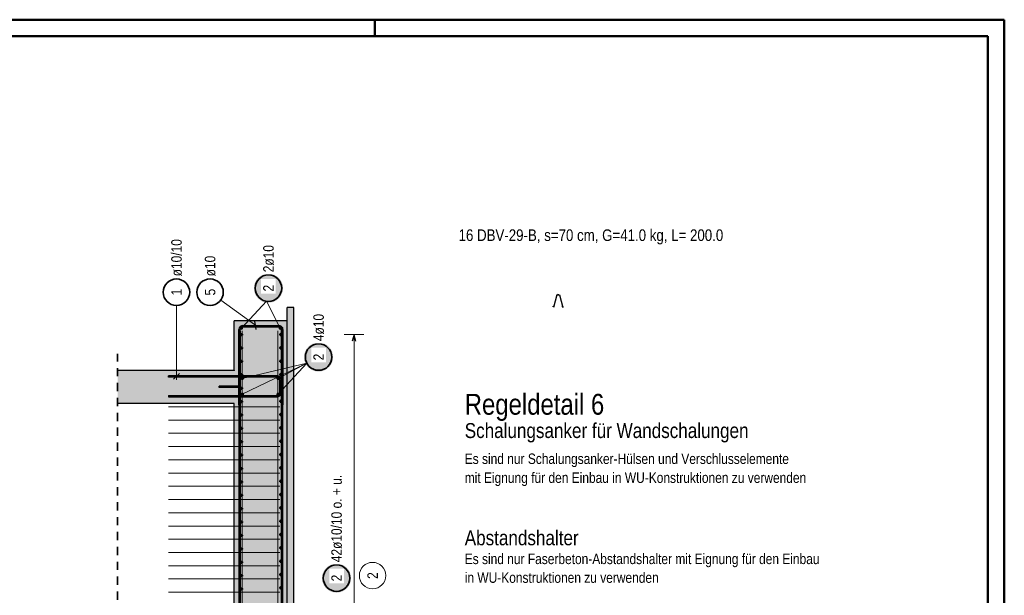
# Model space of a CAD drawing. Header units: millimetres. Extents: x 0 to 50.9, y 0 to 29.7.
# Tile 12 of 13: x 27.2 to 42, y 21 to 29.7. Entities that reach past the tile are written whole.
import ezdxf

# ---------------------------------------------------------------- set-up
doc = ezdxf.new("R2010")
doc.units = ezdxf.units.MM
doc.linetypes.add('HIDDEN', pattern=[0.375, 0.25, -0.125])
doc.styles.add('Arial Narrow', font='ARIALN.TTF')

msp = doc.modelspace()

# ---------------------------------------------------------------- hatches: boundary and pattern name
at = {"lineweight": 50, "true_color": 0xffffff}
for points in [[(31.162, 25.645), (31.162, 25.653), (31.161, 25.66), (31.16, 25.668), (31.16, 25.675), (31.158, 25.683), (31.157, 25.691), (31.155, 25.698), (31.153, 25.705), (31.151, 25.713), (31.148, 25.72), (31.146, 25.727), (31.143, 25.734), (31.139, 25.741), (31.136, 25.748), (31.132, 25.755), (31.128, 25.761), (31.124, 25.768), (31.12, 25.774), (31.115, 25.78), (31.11, 25.786), (31.105, 25.792), (31.1, 25.798), (31.095, 25.803), (31.089, 25.808), (31.083, 25.813), (31.077, 25.818), (31.071, 25.823), (31.065, 25.827), (31.058, 25.831), (31.052, 25.835), (31.045, 25.839), (31.038, 25.843), (31.031, 25.846), (31.024, 25.849), (31.017, 25.852), (31.01, 25.854), (31.002, 25.856), (30.995, 25.858), (30.987, 25.86), (30.98, 25.862), (30.972, 25.863), (30.965, 25.864), (30.957, 25.864), (30.949, 25.865), (30.942, 25.865), (30.934, 25.865), (30.926, 25.864), (30.919, 25.864), (30.911, 25.863), (30.903, 25.862), (30.896, 25.86), (30.888, 25.858), (30.881, 25.856), (30.874, 25.854), (30.866, 25.852), (30.859, 25.849), (30.852, 25.846), (30.845, 25.843), (30.838, 25.839), (30.832, 25.835), (30.825, 25.831), (30.819, 25.827), (30.812, 25.823), (30.806, 25.818), (30.8, 25.813), (30.794, 25.808), (30.789, 25.803), (30.783, 25.798), (30.778, 25.792), (30.773, 25.786), (30.768, 25.78), (30.764, 25.774), (30.759, 25.768), (30.755, 25.761), (30.751, 25.755), (30.747, 25.748), (30.744, 25.741), (30.741, 25.734), (30.738, 25.727), (30.735, 25.72), (30.732, 25.713), (30.73, 25.705), (30.728, 25.698), (30.727, 25.691), (30.725, 25.683), (30.724, 25.675), (30.723, 25.668), (30.722, 25.66), (30.722, 25.653), (30.722, 25.645), (30.722, 25.637), (30.722, 25.63), (30.723, 25.622), (30.724, 25.614), (30.725, 25.607), (30.727, 25.599), (30.728, 25.592), (30.73, 25.584), (30.732, 25.577), (30.735, 25.57), (30.738, 25.562), (30.741, 25.555), (30.744, 25.548), (30.747, 25.542), (30.751, 25.535), (30.755, 25.528), (30.759, 25.522), (30.764, 25.516), (30.768, 25.509), (30.773, 25.503), (30.778, 25.498), (30.783, 25.492), (30.789, 25.487), (30.794, 25.481), (30.8, 25.476), (30.806, 25.471), (30.812, 25.467), (30.819, 25.462), (30.825, 25.458), (30.832, 25.454), (30.838, 25.451), (30.845, 25.447), (30.852, 25.444), (30.859, 25.441), (30.866, 25.438), (30.874, 25.436), (30.881, 25.433), (30.888, 25.431), (30.896, 25.43), (30.903, 25.428), (30.911, 25.427), (30.919, 25.426), (30.926, 25.425), (30.934, 25.425), (30.942, 25.425), (30.949, 25.425), (30.957, 25.425), (30.965, 25.426), (30.972, 25.427), (30.98, 25.428), (30.987, 25.43), (30.995, 25.431), (31.002, 25.433), (31.01, 25.436), (31.017, 25.438), (31.024, 25.441), (31.031, 25.444), (31.038, 25.447), (31.045, 25.451), (31.052, 25.454), (31.058, 25.458), (31.065, 25.462), (31.071, 25.467), (31.077, 25.471), (31.083, 25.476), (31.089, 25.481), (31.095, 25.487), (31.1, 25.492), (31.105, 25.498), (31.11, 25.503), (31.115, 25.509), (31.12, 25.516), (31.124, 25.522), (31.128, 25.528), (31.132, 25.535), (31.136, 25.542), (31.139, 25.548), (31.143, 25.555), (31.146, 25.562), (31.148, 25.57), (31.151, 25.577), (31.153, 25.584), (31.155, 25.592), (31.157, 25.599), (31.158, 25.607), (31.16, 25.614), (31.16, 25.622), (31.161, 25.63)], [(31.919, 24.605), (31.918, 24.613), (31.918, 24.62), (31.917, 24.628), (31.916, 24.636), (31.915, 24.643), (31.914, 24.651), (31.912, 24.658), (31.91, 24.666), (31.908, 24.673), (31.905, 24.68), (31.903, 24.687), (31.9, 24.695), (31.896, 24.702), (31.893, 24.708), (31.889, 24.715), (31.885, 24.722), (31.881, 24.728), (31.877, 24.734), (31.872, 24.741), (31.867, 24.746), (31.862, 24.752), (31.857, 24.758), (31.851, 24.763), (31.846, 24.769), (31.84, 24.774), (31.834, 24.778), (31.828, 24.783), (31.822, 24.787), (31.815, 24.792), (31.809, 24.796), (31.802, 24.799), (31.795, 24.803), (31.788, 24.806), (31.781, 24.809), (31.774, 24.812), (31.767, 24.814), (31.759, 24.817), (31.752, 24.819), (31.744, 24.82), (31.737, 24.822), (31.729, 24.823), (31.722, 24.824), (31.714, 24.825), (31.706, 24.825), (31.699, 24.825), (31.691, 24.825), (31.683, 24.825), (31.676, 24.824), (31.668, 24.823), (31.66, 24.822), (31.653, 24.82), (31.645, 24.819), (31.638, 24.817), (31.631, 24.814), (31.623, 24.812), (31.616, 24.809), (31.609, 24.806), (31.602, 24.803), (31.595, 24.799), (31.589, 24.796), (31.582, 24.792), (31.576, 24.787), (31.569, 24.783), (31.563, 24.778), (31.557, 24.774), (31.551, 24.769), (31.546, 24.763), (31.54, 24.758), (31.535, 24.752), (31.53, 24.746), (31.525, 24.741), (31.521, 24.734), (31.516, 24.728), (31.512, 24.722), (31.508, 24.715), (31.504, 24.708), (31.501, 24.702), (31.498, 24.695), (31.495, 24.687), (31.492, 24.68), (31.489, 24.673), (31.487, 24.666), (31.485, 24.658), (31.483, 24.651), (31.482, 24.643), (31.481, 24.636), (31.48, 24.628), (31.479, 24.62), (31.479, 24.613), (31.479, 24.605), (31.479, 24.597), (31.479, 24.59), (31.48, 24.582), (31.481, 24.574), (31.482, 24.567), (31.483, 24.559), (31.485, 24.552), (31.487, 24.544), (31.489, 24.537), (31.492, 24.53), (31.495, 24.523), (31.498, 24.516), (31.501, 24.509), (31.504, 24.502), (31.508, 24.495), (31.512, 24.489), (31.516, 24.482), (31.521, 24.476), (31.525, 24.47), (31.53, 24.464), (31.535, 24.458), (31.54, 24.452), (31.546, 24.447), (31.551, 24.442), (31.557, 24.437), (31.563, 24.432), (31.569, 24.427), (31.576, 24.423), (31.582, 24.419), (31.589, 24.415), (31.595, 24.411), (31.602, 24.407), (31.609, 24.404), (31.616, 24.401), (31.623, 24.398), (31.631, 24.396), (31.638, 24.394), (31.645, 24.392), (31.653, 24.39), (31.66, 24.388), (31.668, 24.387), (31.676, 24.386), (31.683, 24.386), (31.691, 24.385), (31.699, 24.385), (31.706, 24.385), (31.714, 24.386), (31.722, 24.386), (31.729, 24.387), (31.737, 24.388), (31.744, 24.39), (31.752, 24.392), (31.759, 24.394), (31.767, 24.396), (31.774, 24.398), (31.781, 24.401), (31.788, 24.404), (31.795, 24.407), (31.802, 24.411), (31.809, 24.415), (31.815, 24.419), (31.822, 24.423), (31.828, 24.427), (31.834, 24.432), (31.84, 24.437), (31.846, 24.442), (31.851, 24.447), (31.857, 24.452), (31.862, 24.458), (31.867, 24.464), (31.872, 24.47), (31.877, 24.476), (31.881, 24.482), (31.885, 24.489), (31.889, 24.495), (31.893, 24.502), (31.896, 24.509), (31.9, 24.516), (31.903, 24.523), (31.905, 24.53), (31.908, 24.537), (31.91, 24.544), (31.912, 24.552), (31.914, 24.559), (31.915, 24.567), (31.916, 24.574), (31.917, 24.582), (31.918, 24.59)]]:
    msp.add_hatch(color=7, dxfattribs=at).paths.add_polyline_path(points)
at = {"lineweight": 25, "true_color": 0xeaffea}
msp.add_hatch(color=7, dxfattribs=at).paths.add_polyline_path([(31.227, 16.103), (31.327, 16.103), (31.327, 25.353), (31.227, 25.353)])
at = {"lineweight": 25, "true_color": 0xcef2bf}
for points in [[(30.427, 16.103), (31.227, 16.103), (31.227, 25.153), (30.427, 25.153)], [(30.427, 23.903), (30.427, 24.403), (28.664, 24.403), (28.664, 23.903)]]:
    msp.add_hatch(color=254, dxfattribs=at).paths.add_polyline_path(points)
at = {"lineweight": 25, "true_color": 0xff0000}
msp.add_hatch(color=1, dxfattribs=at).paths.add_polyline_path([(30.497, 24.143), (30.497, 24.163), (30.197, 24.163), (30.197, 24.143)])
at = {"lineweight": 25, "true_color": 0xffffff}
msp.add_hatch(color=7, dxfattribs=at).paths.add_polyline_path([(32.19, 21.266), (32.189, 21.274), (32.189, 21.282), (32.188, 21.289), (32.187, 21.297), (32.186, 21.305), (32.185, 21.312), (32.183, 21.32), (32.181, 21.327), (32.179, 21.334), (32.176, 21.342), (32.174, 21.349), (32.171, 21.356), (32.167, 21.363), (32.164, 21.37), (32.16, 21.376), (32.156, 21.383), (32.152, 21.389), (32.148, 21.396), (32.143, 21.402), (32.138, 21.408), (32.133, 21.414), (32.128, 21.419), (32.122, 21.425), (32.117, 21.43), (32.111, 21.435), (32.105, 21.44), (32.099, 21.444), (32.093, 21.449), (32.086, 21.453), (32.08, 21.457), (32.073, 21.461), (32.066, 21.464), (32.059, 21.467), (32.052, 21.47), (32.045, 21.473), (32.038, 21.476), (32.03, 21.478), (32.023, 21.48), (32.015, 21.482), (32.008, 21.483), (32, 21.484), (31.993, 21.485), (31.985, 21.486), (31.977, 21.486), (31.97, 21.486), (31.962, 21.486), (31.954, 21.486), (31.947, 21.485), (31.939, 21.484), (31.931, 21.483), (31.924, 21.482), (31.916, 21.48), (31.909, 21.478), (31.902, 21.476), (31.894, 21.473), (31.887, 21.47), (31.88, 21.467), (31.873, 21.464), (31.866, 21.461), (31.86, 21.457), (31.853, 21.453), (31.847, 21.449), (31.84, 21.444), (31.834, 21.44), (31.828, 21.435), (31.822, 21.43), (31.817, 21.425), (31.811, 21.419), (31.806, 21.414), (31.801, 21.408), (31.796, 21.402), (31.792, 21.396), (31.787, 21.389), (31.783, 21.383), (31.779, 21.376), (31.775, 21.37), (31.772, 21.363), (31.769, 21.356), (31.766, 21.349), (31.763, 21.342), (31.76, 21.334), (31.758, 21.327), (31.756, 21.32), (31.754, 21.312), (31.753, 21.305), (31.752, 21.297), (31.751, 21.289), (31.75, 21.282), (31.75, 21.274), (31.75, 21.266), (31.75, 21.259), (31.75, 21.251), (31.751, 21.243), (31.752, 21.236), (31.753, 21.228), (31.754, 21.221), (31.756, 21.213), (31.758, 21.206), (31.76, 21.198), (31.763, 21.191), (31.766, 21.184), (31.769, 21.177), (31.772, 21.17), (31.775, 21.163), (31.779, 21.156), (31.783, 21.15), (31.787, 21.143), (31.792, 21.137), (31.796, 21.131), (31.801, 21.125), (31.806, 21.119), (31.811, 21.114), (31.817, 21.108), (31.822, 21.103), (31.828, 21.098), (31.834, 21.093), (31.84, 21.088), (31.847, 21.084), (31.853, 21.08), (31.86, 21.076), (31.866, 21.072), (31.873, 21.069), (31.88, 21.065), (31.887, 21.062), (31.894, 21.06), (31.902, 21.057), (31.909, 21.055), (31.916, 21.053), (31.924, 21.051), (31.931, 21.05), (31.939, 21.049), (31.947, 21.048), (31.954, 21.047), (31.962, 21.047), (31.97, 21.046), (31.977, 21.047), (31.985, 21.047), (31.993, 21.048), (32, 21.049), (32.008, 21.05), (32.015, 21.051), (32.023, 21.053), (32.03, 21.055), (32.038, 21.057), (32.045, 21.06), (32.052, 21.062), (32.059, 21.065), (32.066, 21.069), (32.073, 21.072), (32.08, 21.076), (32.086, 21.08), (32.093, 21.084), (32.099, 21.088), (32.105, 21.093), (32.111, 21.098), (32.117, 21.103), (32.122, 21.108), (32.128, 21.114), (32.133, 21.119), (32.138, 21.125), (32.143, 21.131), (32.148, 21.137), (32.152, 21.143), (32.156, 21.15), (32.16, 21.156), (32.164, 21.163), (32.167, 21.17), (32.171, 21.177), (32.174, 21.184), (32.176, 21.191), (32.179, 21.198), (32.181, 21.206), (32.183, 21.213), (32.185, 21.221), (32.186, 21.228), (32.187, 21.236), (32.188, 21.243), (32.189, 21.251)])

# ---------------------------------------------------------------- linework, layer by layer
at = {"color": 4, "linetype": 'Continuous', "lineweight": 50}
for p, q in [((42.05, 29.7), (0, 29.7)), ((42.05, 0), (42.05, 29.7)), ((41.8, 29.45), (1, 29.45)), ((41.8, 0.25), (41.8, 29.45))]:
    msp.add_line(p, q, dxfattribs=at)
at = {"color": 4, "linetype": 'Continuous', "lineweight": 50, "ltscale": 0.5}
msp.add_line((32.55, 29.7), (32.55, 29.45), dxfattribs=at)
at = {"color": 5, "linetype": 'Continuous', "lineweight": 18, "ltscale": 0.5}
for p, q in [((30.222, 25.466), (30.787, 25.054)), ((30.534, 25.041), (30.911, 25.447)), ((31.12, 25.041), (30.911, 25.447)), ((29.553, 25.384), (29.553, 24.263)), ((32.384, 24.943), (32.084, 24.943)), ((32.234, 24.943), (32.234, 16.69)), ((30.547, 24.043), (31.522, 24.511)), ((30.547, 24.283), (31.522, 24.511)), ((31.087, 24.043), (31.522, 24.511)), ((31.087, 24.283), (31.522, 24.511))]:
    msp.add_line(p, q, dxfattribs=at)
at = {"color": 3, "linetype": 'Continuous', "lineweight": 25, "ltscale": 0.5}
for p, q in [((35.293, 25.545), (35.244, 25.353)), ((35.293, 25.545), (35.335, 25.545)), ((35.335, 25.545), (35.384, 25.353)), ((30.756, 25.022), (30.737, 25.145)), ((30.497, 23.883), (30.497, 25.023)), ((30.497, 25.003), (30.497, 16.203)), ((30.517, 25.003), (30.497, 25.003)), ((30.517, 23.883), (30.517, 25.023)), ((30.517, 25.003), (30.517, 16.203)), ((30.557, 25.083), (31.097, 25.083)), ((30.557, 25.063), (31.097, 25.063)), ((31.137, 16.253), (31.137, 25.053)), ((31.137, 25.053), (31.157, 25.053)), ((31.137, 25.023), (31.137, 23.883)), ((31.157, 16.253), (31.157, 25.053)), ((31.157, 25.023), (31.157, 23.883)), ((32.234, 24.943), (32.207, 24.843)), ((32.261, 24.843), (32.234, 24.943)), ((31.072, 24.323), (29.432, 24.323)), ((29.432, 24.303), (29.432, 24.323)), ((31.072, 24.303), (29.432, 24.303)), ((29.509, 24.269), (29.598, 24.358)), ((31.112, 24.063), (31.112, 24.263)), ((31.132, 24.063), (31.132, 24.263)), ((29.432, 24.023), (31.072, 24.023)), ((29.432, 24.023), (29.432, 24.003)), ((29.432, 24.003), (31.072, 24.003)), ((30.517, 23.883), (30.497, 23.883)), ((31.137, 23.883), (31.157, 23.883))]:
    msp.add_line(p, q, dxfattribs=at)
at = {"color": 3, "linetype": 'Continuous', "lineweight": 25}
for p, q in [((31.227, 25.153), (31.227, 25.353)), ((31.327, 25.353), (31.227, 25.353)), ((31.327, 16.103), (31.327, 25.353)), ((30.427, 24.403), (30.427, 25.153)), ((31.227, 25.153), (30.427, 25.153)), ((31.227, 16.103), (31.227, 25.153)), ((30.427, 24.403), (28.664, 24.403)), ((30.197, 24.143), (30.197, 24.163)), ((30.497, 24.163), (30.197, 24.163)), ((30.497, 24.143), (30.197, 24.143)), ((30.497, 24.143), (30.497, 24.163)), ((30.427, 23.903), (28.664, 23.903)), ((30.427, 16.603), (30.427, 23.903))]:
    msp.add_line(p, q, dxfattribs=at)
at = {"color": 9, "linetype": 'Continuous', "lineweight": 0, "ltscale": 0.5}
for p, q in [((30.545, 16.203), (30.545, 25.003)), ((31.085, 16.203), (31.085, 25.003)), ((31.147, 16.183), (31.147, 24.983)), ((29.432, 23.853), (31.114, 23.853)), ((29.432, 23.653), (31.114, 23.653)), ((29.432, 23.453), (31.114, 23.453)), ((29.432, 23.253), (31.114, 23.253)), ((29.432, 23.053), (31.114, 23.053)), ((29.432, 22.853), (31.114, 22.853)), ((29.432, 22.653), (31.114, 22.653)), ((29.432, 22.453), (31.114, 22.453)), ((29.432, 22.253), (31.114, 22.253)), ((29.432, 22.053), (31.114, 22.053)), ((29.432, 21.853), (31.114, 21.853)), ((29.432, 21.653), (31.114, 21.653)), ((29.432, 21.453), (31.114, 21.453)), ((29.432, 21.253), (31.114, 21.253)), ((29.432, 21.053), (31.114, 21.053))]:
    msp.add_line(p, q, dxfattribs=at)
at = {"color": 2, "linetype": 'HIDDEN', "lineweight": 35, "ltscale": 0.5}
msp.add_line((28.664, 14.639), (28.664, 24.653), dxfattribs=at)
at = {"color": 2, "linetype": 'Continuous', "lineweight": 35, "ltscale": 0.5}
for centre in [(29.553, 25.584), (30.06, 25.584), (30.942, 25.645), (31.699, 24.605), (31.97, 21.266)]:
    msp.add_circle(centre, 0.2, dxfattribs=at)
at = {"color": 3, "linetype": 'Continuous', "lineweight": 25, "ltscale": 0.5}
for centre in [(35.314, 25.549), (35.244, 25.368), (35.385, 25.368)]:
    msp.add_circle(centre, 0.004, dxfattribs=at)
at = {"color": 4, "linetype": 'Continuous', "lineweight": 50, "ltscale": 0.5}
for centre, radius in [((30.534, 25.041), 0.01), ((30.534, 25.041), 0.01), ((30.534, 25.041), 0.009), ((30.534, 25.041), 0.007), ((30.534, 25.041), 0.005), ((30.534, 25.041), 0.003), ((30.534, 25.041), 0.001), ((31.12, 25.041), 0.01), ((31.12, 25.041), 0.01), ((31.12, 25.041), 0.009), ((31.12, 25.041), 0.007), ((31.12, 25.041), 0.005), ((31.12, 25.041), 0.003), ((31.12, 25.041), 0.001), ((30.537, 24.943), 0.01), ((30.537, 24.943), 0.01), ((30.537, 24.943), 0.009), ((30.537, 24.943), 0.007), ((30.537, 24.943), 0.005), ((30.537, 24.943), 0.003), ((30.537, 24.943), 0.001), ((31.127, 24.943), 0.01), ((31.127, 24.943), 0.01), ((31.127, 24.943), 0.009), ((31.127, 24.943), 0.007), ((31.127, 24.943), 0.005), ((31.127, 24.943), 0.003), ((31.127, 24.943), 0.001), ((30.537, 24.741), 0.01), ((30.537, 24.741), 0.01), ((30.537, 24.741), 0.009), ((30.537, 24.741), 0.007), ((30.537, 24.741), 0.005), ((30.537, 24.741), 0.003), ((30.537, 24.741), 0.001), ((31.127, 24.742), 0.01), ((31.127, 24.742), 0.01), ((31.127, 24.742), 0.009), ((31.127, 24.742), 0.007), ((31.127, 24.742), 0.005), ((31.127, 24.742), 0.003), ((31.127, 24.742), 0.001), ((30.537, 24.539), 0.01), ((30.537, 24.539), 0.01), ((30.537, 24.539), 0.009), ((30.537, 24.539), 0.007), ((30.537, 24.539), 0.005), ((30.537, 24.539), 0.003), ((30.537, 24.539), 0.001), ((31.127, 24.541), 0.01), ((31.127, 24.541), 0.01), ((31.127, 24.541), 0.009), ((31.127, 24.541), 0.007), ((31.127, 24.541), 0.005), ((31.127, 24.541), 0.003), ((31.127, 24.541), 0.001), ((30.537, 24.337), 0.01), ((30.537, 24.337), 0.01), ((30.537, 24.337), 0.009), ((30.537, 24.337), 0.007), ((30.537, 24.337), 0.005), ((30.537, 24.337), 0.003), ((30.537, 24.337), 0.001), ((30.547, 24.283), 0.01), ((30.547, 24.283), 0.01), ((30.547, 24.283), 0.009), ((30.547, 24.283), 0.007), ((30.547, 24.283), 0.005), ((30.547, 24.283), 0.003), ((30.547, 24.283), 0.001), ((31.087, 24.283), 0.01), ((31.087, 24.283), 0.01), ((31.087, 24.283), 0.009), ((31.087, 24.283), 0.007), ((31.087, 24.283), 0.005), ((31.087, 24.283), 0.003), ((31.087, 24.283), 0.001), ((31.127, 24.34), 0.01), ((31.127, 24.34), 0.01), ((31.127, 24.34), 0.009), ((31.127, 24.34), 0.007), ((31.127, 24.34), 0.005), ((31.127, 24.34), 0.003), ((31.127, 24.34), 0.001), ((30.537, 24.134), 0.01), ((30.537, 24.134), 0.01), ((30.537, 24.134), 0.009), ((30.537, 24.134), 0.007), ((30.537, 24.134), 0.005), ((30.537, 24.134), 0.003), ((30.537, 24.134), 0.001), ((31.127, 24.138), 0.01), ((31.127, 24.138), 0.01), ((31.127, 24.138), 0.009), ((31.127, 24.138), 0.007), ((31.127, 24.138), 0.005), ((31.127, 24.138), 0.003), ((31.127, 24.138), 0.001), ((30.537, 23.932), 0.01), ((30.537, 23.932), 0.01), ((30.537, 23.932), 0.009), ((30.537, 23.932), 0.007), ((30.537, 23.932), 0.005), ((30.537, 23.932), 0.003), ((30.537, 23.932), 0.001), ((30.547, 24.043), 0.01), ((30.547, 24.043), 0.01), ((30.547, 24.043), 0.009), ((30.547, 24.043), 0.007), ((30.547, 24.043), 0.005), ((30.547, 24.043), 0.003), ((30.547, 24.043), 0.001), ((31.087, 24.043), 0.01), ((31.087, 24.043), 0.01), ((31.087, 24.043), 0.009), ((31.087, 24.043), 0.007), ((31.087, 24.043), 0.005), ((31.087, 24.043), 0.003), ((31.087, 24.043), 0.001), ((31.127, 23.937), 0.01), ((31.127, 23.937), 0.01), ((31.127, 23.937), 0.009), ((31.127, 23.937), 0.007), ((31.127, 23.937), 0.005), ((31.127, 23.937), 0.003), ((31.127, 23.937), 0.001), ((30.537, 23.73), 0.01), ((30.537, 23.73), 0.01), ((30.537, 23.73), 0.009), ((30.537, 23.73), 0.007), ((30.537, 23.73), 0.005), ((30.537, 23.73), 0.003), ((30.537, 23.73), 0.001), ((31.127, 23.736), 0.01), ((31.127, 23.736), 0.01), ((31.127, 23.736), 0.009), ((31.127, 23.736), 0.007), ((31.127, 23.736), 0.005), ((31.127, 23.736), 0.003), ((31.127, 23.736), 0.001), ((30.537, 23.528), 0.01), ((30.537, 23.528), 0.01), ((30.537, 23.528), 0.009), ((30.537, 23.528), 0.007), ((30.537, 23.528), 0.005), ((30.537, 23.528), 0.003), ((30.537, 23.528), 0.001), ((31.127, 23.534), 0.01), ((31.127, 23.534), 0.01), ((31.127, 23.534), 0.009), ((31.127, 23.534), 0.007), ((31.127, 23.534), 0.005), ((31.127, 23.534), 0.003), ((31.127, 23.534), 0.001), ((30.537, 23.326), 0.01), ((30.537, 23.326), 0.01), ((31.127, 23.333), 0.01), ((31.127, 23.333), 0.01), ((31.127, 23.333), 0.009), ((31.127, 23.333), 0.007), ((31.127, 23.333), 0.005), ((31.127, 23.333), 0.003), ((30.537, 23.326), 0.009), ((30.537, 23.326), 0.007), ((30.537, 23.326), 0.005), ((30.537, 23.326), 0.003), ((30.537, 23.326), 0.001), ((31.127, 23.333), 0.001), ((30.537, 23.124), 0.01), ((30.537, 23.124), 0.01), ((30.537, 23.124), 0.009), ((30.537, 23.124), 0.007), ((30.537, 23.124), 0.005), ((30.537, 23.124), 0.003), ((30.537, 23.124), 0.001), ((31.127, 23.132), 0.01), ((31.127, 23.132), 0.01), ((31.127, 23.132), 0.009), ((31.127, 23.132), 0.007), ((31.127, 23.132), 0.005), ((31.127, 23.132), 0.003), ((31.127, 23.132), 0.001), ((30.537, 22.921), 0.01), ((30.537, 22.921), 0.01), ((30.537, 22.921), 0.009), ((30.537, 22.921), 0.007), ((30.537, 22.921), 0.005), ((30.537, 22.921), 0.003), ((30.537, 22.921), 0.001), ((31.127, 22.93), 0.01), ((31.127, 22.93), 0.01), ((31.127, 22.93), 0.009), ((31.127, 22.93), 0.007), ((31.127, 22.93), 0.005), ((31.127, 22.93), 0.003), ((31.127, 22.93), 0.001), ((30.537, 22.719), 0.01), ((30.537, 22.719), 0.01), ((30.537, 22.719), 0.009), ((30.537, 22.719), 0.007), ((30.537, 22.719), 0.005), ((30.537, 22.719), 0.003), ((30.537, 22.719), 0.001), ((31.127, 22.729), 0.01), ((31.127, 22.729), 0.01), ((31.127, 22.729), 0.009), ((31.127, 22.729), 0.007), ((31.127, 22.729), 0.005), ((31.127, 22.729), 0.003), ((31.127, 22.729), 0.001), ((30.537, 22.517), 0.01), ((30.537, 22.517), 0.01), ((30.537, 22.517), 0.009), ((30.537, 22.517), 0.007), ((30.537, 22.517), 0.005), ((30.537, 22.517), 0.003), ((30.537, 22.517), 0.001), ((31.127, 22.528), 0.01), ((31.127, 22.528), 0.01), ((31.127, 22.528), 0.009), ((31.127, 22.528), 0.007), ((31.127, 22.528), 0.005), ((31.127, 22.528), 0.003), ((31.127, 22.528), 0.001), ((30.537, 22.315), 0.01), ((30.537, 22.315), 0.01), ((30.537, 22.315), 0.009), ((30.537, 22.315), 0.007), ((30.537, 22.315), 0.005), ((30.537, 22.315), 0.003), ((30.537, 22.315), 0.001), ((31.127, 22.326), 0.01), ((31.127, 22.326), 0.01), ((31.127, 22.326), 0.009), ((31.127, 22.326), 0.007), ((31.127, 22.326), 0.005), ((31.127, 22.326), 0.003), ((31.127, 22.326), 0.001), ((30.537, 22.113), 0.01), ((30.537, 22.113), 0.01), ((30.537, 22.113), 0.009), ((30.537, 22.113), 0.007), ((30.537, 22.113), 0.005), ((30.537, 22.113), 0.003), ((30.537, 22.113), 0.001), ((31.127, 22.125), 0.01), ((31.127, 22.125), 0.01), ((31.127, 22.125), 0.009), ((31.127, 22.125), 0.007), ((31.127, 22.125), 0.005), ((31.127, 22.125), 0.003), ((31.127, 22.125), 0.001), ((30.537, 21.91), 0.01), ((30.537, 21.91), 0.01), ((30.537, 21.91), 0.009), ((30.537, 21.91), 0.007), ((30.537, 21.91), 0.005), ((30.537, 21.91), 0.003), ((30.537, 21.91), 0.001), ((31.127, 21.924), 0.01), ((31.127, 21.924), 0.01), ((31.127, 21.924), 0.009), ((31.127, 21.924), 0.007), ((31.127, 21.924), 0.005), ((31.127, 21.924), 0.003), ((31.127, 21.924), 0.001), ((30.537, 21.708), 0.01), ((30.537, 21.708), 0.01), ((30.537, 21.708), 0.009), ((30.537, 21.708), 0.007), ((30.537, 21.708), 0.005), ((30.537, 21.708), 0.003), ((30.537, 21.708), 0.001), ((31.127, 21.722), 0.01), ((31.127, 21.722), 0.01), ((31.127, 21.722), 0.009), ((31.127, 21.722), 0.007), ((31.127, 21.722), 0.005), ((31.127, 21.722), 0.003), ((31.127, 21.722), 0.001), ((30.537, 21.506), 0.01), ((30.537, 21.506), 0.01), ((30.537, 21.506), 0.009), ((30.537, 21.506), 0.007), ((30.537, 21.506), 0.005), ((30.537, 21.506), 0.003), ((30.537, 21.506), 0.001), ((31.127, 21.521), 0.01), ((31.127, 21.521), 0.01), ((31.127, 21.521), 0.009), ((31.127, 21.521), 0.007), ((31.127, 21.521), 0.005), ((31.127, 21.521), 0.003), ((31.127, 21.521), 0.001), ((30.537, 21.304), 0.01), ((30.537, 21.304), 0.01), ((30.537, 21.304), 0.009), ((30.537, 21.304), 0.007), ((30.537, 21.304), 0.005), ((30.537, 21.304), 0.003), ((30.537, 21.304), 0.001), ((31.127, 21.32), 0.01), ((31.127, 21.32), 0.01), ((31.127, 21.32), 0.009), ((31.127, 21.32), 0.007), ((31.127, 21.32), 0.005), ((31.127, 21.32), 0.003), ((31.127, 21.32), 0.001), ((30.537, 21.102), 0.01), ((30.537, 21.102), 0.01), ((30.537, 21.102), 0.009), ((30.537, 21.102), 0.007), ((30.537, 21.102), 0.005), ((31.127, 21.119), 0.01), ((31.127, 21.119), 0.01), ((31.127, 21.119), 0.009), ((31.127, 21.119), 0.007), ((31.127, 21.119), 0.005), ((31.127, 21.119), 0.003), ((31.127, 21.119), 0.001), ((30.537, 21.102), 0.003), ((30.537, 21.102), 0.001)]:
    msp.add_circle(centre, radius, dxfattribs=at)
at = {"color": 9, "linetype": 'Continuous', "lineweight": 0}
msp.add_circle((30.427, 24.403), 0.00222, dxfattribs=at)
at = {"color": 9, "linetype": 'Continuous', "lineweight": 0, "ltscale": 0.5}
msp.add_circle((32.514, 21.304), 0.2, dxfattribs=at)
at = {"color": 3, "linetype": 'Continuous', "lineweight": 25, "ltscale": 0.5}
for centre, radius, start, end in [((30.557, 25.023), 0.06, 90, 180), ((30.557, 25.023), 0.04, 90, 180), ((31.097, 25.023), 0.06, 0, 90), ((31.097, 25.023), 0.04, 0, 90), ((31.072, 24.263), 0.06, 0, 90), ((31.072, 24.263), 0.04, 0, 90), ((31.072, 24.063), 0.06, 270, 0), ((31.072, 24.063), 0.04, 270, 0)]:
    msp.add_arc(centre, radius, start, end, dxfattribs=at)

# ---------------------------------------------------------------- texts
at = {"color": 1, "lineweight": 70, "style": 'Arial Narrow'}
msp.add_text('Regeldetail 6', height=0.315, dxfattribs=at).set_placement((33.905, 23.734))
at = {"color": 4, "lineweight": 50, "style": 'Arial Narrow'}
for s, p in [('Schalungsanker für Wandschalungen', (33.905, 23.382)), ('Abstandshalter', (33.905, 21.762))]:
    msp.add_text(s, height=0.225, dxfattribs=at).set_placement(p)
at = {"color": 2, "lineweight": 35, "style": 'Arial Narrow'}
for s, p in [('Es sind nur Schalungsanker-Hülsen und Verschlusselemente', (33.905, 22.99)), ('mit Eignung für den Einbau in WU-Konstruktionen zu verwenden', (33.905, 22.704)), ('Es sind nur Faserbeton-Abstandshalter mit Eignung für den Einbau', (33.905, 21.478)), ('in WU-Konstruktionen zu verwenden', (33.905, 21.195))]:
    msp.add_text(s, height=0.1575, dxfattribs=at).set_placement(p)
at = {"color": 2, "lineweight": 35, "attachment_point": 1, "rotation": 90, "line_spacing_factor": 0.9, "style": 'Arial Narrow'}
for s, insert, char_height in [('ø10/10', (29.475, 25.824), 0.1575), ('ø10', (29.982, 25.824), 0.1575), ('1', (29.475, 25.535), 0.158), ('5', (29.982, 25.535), 0.158)]:
    msp.add_mtext(s, dxfattribs=dict(at, insert=insert, char_height=char_height))
at = {"color": 2, "lineweight": 35, "insert": (33.812, 26.533), "char_height": 0.175, "attachment_point": 1, "line_spacing_factor": 0.9, "style": 'Arial Narrow'}
msp.add_mtext('16 DBV-29-B, s=70 cm, G=41.0 kg, L= 200.0', dxfattribs=at)
at = {"color": 9, "lineweight": 0, "insert": (32.436, 21.254), "char_height": 0.158, "attachment_point": 1, "rotation": 90, "line_spacing_factor": 0.9, "style": 'Arial Narrow'}
msp.add_mtext('2', dxfattribs=at)

# ---------------------------------------------------------------- next in the draw order: texts
at = {"color": 2, "lineweight": 35, "attachment_point": 1, "rotation": 90, "line_spacing_factor": 0.9, "style": 'Arial Narrow', "bg_fill": 3, "box_fill_scale": 1.2, "bg_fill_color": 256, "bg_fill_true_color": 13158600, "bg_fill_transparency": 0}
for s, insert, char_height in [('2ø10', (30.863, 25.885), 0.1575), ('2', (30.863, 25.595), 0.158), ('4ø10', (31.62, 24.845), 0.1575), ('2', (31.62, 24.555), 0.158), ('42ø10/10 o. + u.', (31.891, 21.506), 0.1575), ('2', (31.891, 21.217), 0.158)]:
    msp.add_mtext(s, dxfattribs=dict(at, insert=insert, char_height=char_height))

doc.saveas('drawing.dxf')
